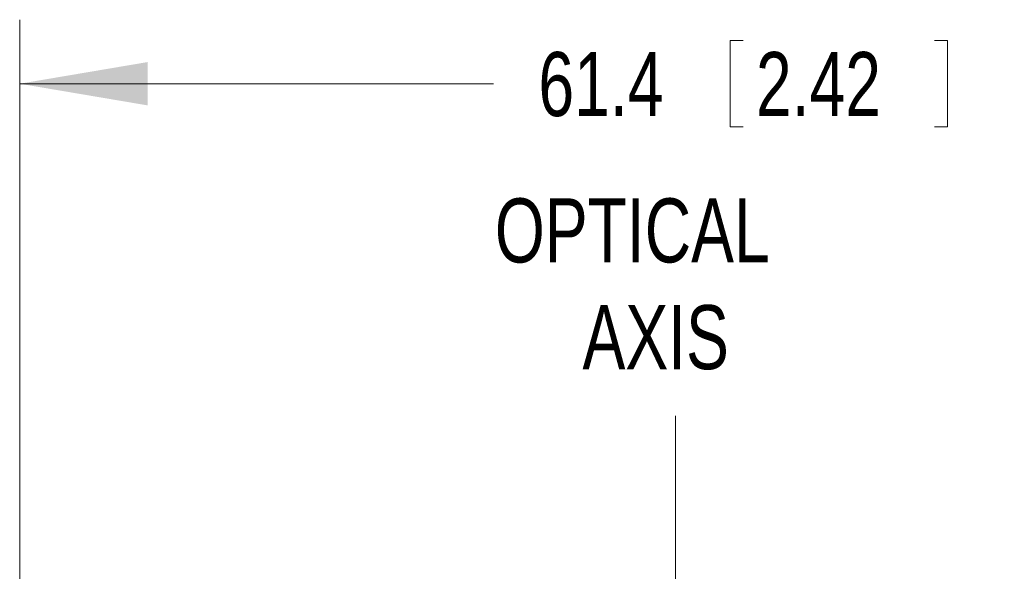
# Model space of a CAD drawing. Header units: millimetres. Extents: x 10 to 277, y 8 to 208.
# Tile 22 of 25: x 159 to 182, y 146 to 159. Entities that reach past the tile are written whole.
import ezdxf

# ---------------------------------------------------------------- set-up
doc = ezdxf.new("R2010")
doc.units = ezdxf.units.MM
doc.styles.add('SLDTEXTSTYLE0', font='TXT', dxfattribs={"width": 0.75})
doc.dimstyles.new('SLDDIMSTYLE0', dxfattribs={"dimtxt": 1.5, "dimasz": 3, "dimexe": 0, "dimexo": 0.0625, "dimgap": 0.375, "dimtad": 0, "dimtih": 1, "dimtoh": 1, "dimdec": 1, "dimlfac": 2, "dimrnd": 1e-09, "dimzin": 12, "dimdsep": 46, "dimtxsty": 'SLDTEXTSTYLE0', "dimsah": 1, "dimcen": 0.09, "dimadec": 0, "dimazin": 0, "dimtfac": 1, "dimtdec": 1, "dimtofl": 0, "dimtmove": 0, "dimatfit": 3, "dimfxl": 1, "dimtolj": 1, "dimtzin": 12, "dimarcsym": 0})

# ---------------------------------------------------------------- blocks, each defined once
blk = doc.blocks.new('*D30')
at = {"color": 7, "linetype": 'Continuous', "lineweight": 0}
for p, q in [((158.56, 145.6), (158.56, 158.879)), ((189.282, 145.6), (189.282, 158.879)), ((175.198, 158.391), (175.198, 156.367)), ((175.198, 158.391), (175.502, 158.391)), ((180.294, 158.391), (179.989, 158.391)), ((180.294, 158.391), (180.294, 156.367)), ((158.56, 157.379), (169.656, 157.379)), ((189.282, 157.379), (181.956, 157.379)), ((175.198, 156.367), (175.502, 156.367)), ((180.294, 156.367), (179.989, 156.367))]:
    blk.add_line(p, q, dxfattribs=at)
for points in [[(158.56, 157.379), (161.56, 156.871), (161.56, 157.887)], [(189.282, 157.379), (186.282, 157.887), (186.282, 156.871)]]:
    blk.add_solid(points, dxfattribs=at)
at = {"color": 7, "linetype": 'Continuous', "lineweight": 0, "char_height": 1.5, "attachment_point": 1, "style": 'SLDTEXTSTYLE0'}
for s, insert in [('61.4', (170.71, 158.122)), ('2.42', (175.806, 158.122))]:
    blk.add_mtext(s, dxfattribs=dict(at, insert=insert))
blk = doc.blocks.new('SW_NOTE_9')
at = {"color": 0, "linetype": 'Continuous', "lineweight": 0, "char_height": 1.5, "attachment_point": 1, "style": 'SLDTEXTSTYLE0'}
for s, insert in [('OPTICAL', (0, 1.934)), ('AXIS', (2.053, -0.566))]:
    blk.add_mtext(s, dxfattribs=dict(at, insert=insert))
blk = doc.blocks.new('SW_CENTERMARKSYMBOL_5')
at = {"color": 0, "linetype": 'Continuous', "lineweight": 0}
for p, q in [((0, 2.54), (0, 19.461)), ((0, 0), (0, 1.27)), ((-2.54, 0), (-4.395, 0)), ((0, 0), (-1.27, 0)), ((0, 0), (0, -1.27)), ((0, 0), (1.27, 0)), ((2.54, 0), (4.395, 0)), ((0, -2.54), (0, -4.395))]:
    blk.add_line(p, q, dxfattribs=at)

msp = doc.modelspace()

# ---------------------------------------------------------------- block references
at = {"color": 7, "linetype": 'Continuous', "lineweight": 0}
for name, p in [('SW_NOTE_9', (169.69, 152.759)), ('SW_CENTERMARKSYMBOL_5', (173.921, 130.138))]:
    msp.add_blockref(name, p, dxfattribs=at)

# ---------------------------------------------------------------- dimensions: what is measured, and where the dimension line sits
dim = msp.add_linear_dim(base=(158.56, 157.379), p1=(189.282, 143.6), p2=(158.56, 143.6), dimstyle='SLDDIMSTYLE0', dxfattribs=at)
dim.commit()
dim.dimension.update_dxf_attribs({"geometry": '*D30', "text_midpoint": (175.806, 157.379), "dimtype": 160})

doc.saveas('drawing.dxf')
